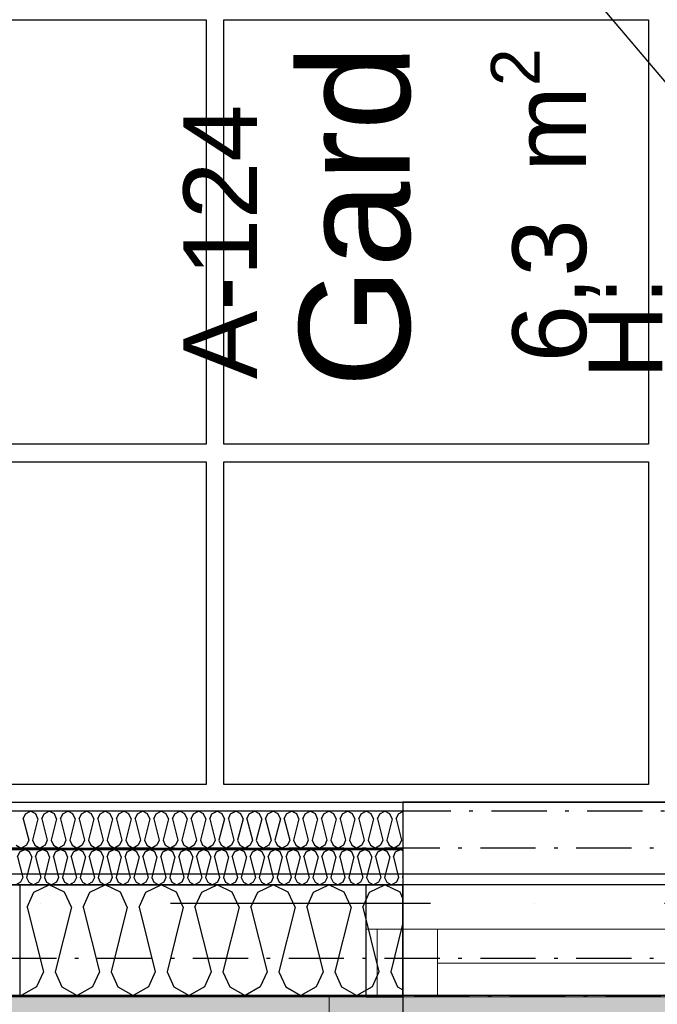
# Model space of a CAD drawing. Header units: millimetres. Extents: x -173281 to 144469, y -85977 to 83288.
# Tile 50 of 88: x -70228 to -69363, y -43974 to -42637. Entities that reach past the tile are written whole.
import ezdxf
from ezdxf.enums import TextEntityAlignment as Align

# ---------------------------------------------------------------- set-up
doc = ezdxf.new("R2010")
doc.units = ezdxf.units.MM
doc.header["$LTSCALE"] = 0.5
doc.header["$MEASUREMENT"] = 0
for name, pattern in [('Akselinje', [1500, 1000, -200, 100, -200]), ('Over snittplan', [260, 150, -50, 10, -50]), ('PLINE', [0]), ('Prikk & stiplet', [1340.555525, 705.555534, -352.777767, 0, -282.222223])]:
    doc.linetypes.add(name, pattern=pattern)
for name, color, linetype in [('223- Bjelker', 7, 'Continuous'), ('231- Bærende yttervegger', 7, 'Continuous'), ('231- Bærende yttervegger(Nye konstruksjoner)', 7, 'Continuous'), ('232- Ikke-bærende yttervegger (Skravur)(Nye konstruksjoner)', 7, 'Continuous'), ('232- Ikke-bærende yttervegger(Nye konstruksjoner)', 7, 'Continuous'), ('235- Utvendig kledning og overflate (Skravur)(Nye konstruksjoner)', 7, 'Continuous'), ('244- Vinduer_ dører_ foldevegger(Nye konstruksjoner)', 7, 'Continuous'), ('252- Gulv på grunn_ bunnplate', 7, 'Continuous'), ('255- Gulvoverflate(Nye konstruksjoner)', 7, 'Continuous'), ('255- Gulvoverflate(Polylinje)(Nye konstruksjoner)', 7, 'Continuous'), ('256- Faste himlinger og overflatebehandling(Nye konstruksjoner)', 7, 'Continuous'), ('257- Systemhimlinger(Nye konstruksjoner)', 7, 'Continuous'), ('82-- Modullinjer', 7, 'Continuous'), ('852- Teknisk_symbolsk informasjon_ bygning(Nye konstruksjoner)', 7, 'Continuous'), ('862- M___Nettoareal(Nye konstruksjoner)', 7, 'Continuous'), ('862- M___Nettoareal(Tekst)(Nye konstruksjoner)', 7, 'Continuous')]:
    doc.layers.add(name, color=color, linetype=linetype)
for name, color, linetype, lineweight in [('234- Vinduer_ dører_ porter(Nye konstruksjoner)', 7, 'Continuous', 0), ('235- Utvendig kledning og overflate(Nye konstruksjoner)', 7, 'Continuous', 0), ('236- Innvendig kledning og overflate(Nye konstruksjoner)', 7, 'Continuous', 0)]:
    doc.layers.add(name, color=color, linetype=linetype, lineweight=lineweight)
doc.styles.add('GENERATED_STYLE_1', font='arial.ttf')
doc.styles.add('GENERATED_STYLE_2', font='arial.ttf')

# ---------------------------------------------------------------- blocks, each defined once
blk = doc.blocks.new('Gard_A-124_26', base_point=(-69652.5, -42710))
at = {"layer": '862- M___Nettoareal(Tekst)(Nye konstruksjoner)', "insert": (-69588.9, -43102.5), "char_height": 100, "attachment_point": 1, "rotation": 90, "style": 'GENERATED_STYLE_1'}
blk.add_mtext('\\A1;{\\pql;\\pt0,12050;\\fArial|b0|i0|c0|p0;\\W1.000000;6,3\\fArial|b0|i0|c0|p0;\\W1.000000;\\A1{\\H.66x;\\S^  ;}\\fArial|b0|i0|c0|p0;\\W1.000000; m\\fArial|b0|i0|c0|p0;\\W1.000000;\\A1{\\H.66x;\\S2^  ;}}', dxfattribs=at)
at = {"layer": '862- M___Nettoareal(Tekst)(Nye konstruksjoner)', "style": 'GENERATED_STYLE_1'}
for tag, height, p in [('DUMMY_862', 150, (-69848.9, -42645.1)), ('ROOM_NAME', 150, (-69848.9, -43136.8)), ('DUMMY_861', 100, (-70006.1, -42736.5)), ('ceilingHeightCode', 100, (-69456.1, -43125.3)), ('ROOM_NUMBER', 100, (-70006.1, -43125.3)), ('DUMMY_863', 100, (-69613.2, -43102.5))]:
    blk.add_attdef(tag, text='', height=height, rotation=90, dxfattribs=at).set_placement(p, align=Align.TOP_LEFT)
blk = doc.blocks.new('Vindustempel[35]', base_point=(-71013.2, -44501.9))
at = {"layer": '852- Teknisk_symbolsk informasjon_ bygning(Nye konstruksjoner)', "char_height": 75, "attachment_point": 1, "rotation": 90, "style": 'GENERATED_STYLE_1'}
for s, insert in [('\\A1;{\\pql;\\pt0,50;\\fArial|b0|i0|c0|p0;\\W1.000000;x1\xa0390\\fArial|b0|i0|c0|p0;\\W1.000000;\\A1{\\H.66x;\\S^  ;}\\fArial|b0|i0|c0|p0;\\W1.000000;\\fArial|b0|i0|c0|p0;\\W1.000000;\\A1{\\H.66x;\\S^  ;}}', (-70585.3, -44430.5)), ('\\A1;{\\pql;\\pt0,50;\\fArial|b0|i0|c0|p0;\\W1.000000;590\\fArial|b0|i0|c0|p0;\\W1.000000;\\A1{\\H.66x;\\S^  ;}\\fArial|b0|i0|c0|p0;\\W1.000000;\\fArial|b0|i0|c0|p0;\\W1.000000;\\A1{\\H.66x;\\S^  ;}}', (-70585.3, -44602.1)), ('\\A1;{\\pql;\\pt0,50;\\fArial|b0|i0|c0|p0;\\W1.000000;900\\fArial|b0|i0|c0|p0;\\W1.000000;\\A1{\\H.66x;\\S^  ;}\\fArial|b0|i0|c0|p0;\\W1.000000;\\fArial|b0|i0|c0|p0;\\W1.000000;\\A1{\\H.66x;\\S^  ;}}', (-70467.4, -44602.1))]:
    blk.add_mtext(s, dxfattribs=dict(at, insert=insert))
at = {"layer": '852- Teknisk_symbolsk informasjon_ bygning(Nye konstruksjoner)', "style": 'GENERATED_STYLE_1'}
for tag, p in [('DUMMY_233', (-70602.4, -44121.7)), ('DUMMY_234', (-70484.6, -44430.5)), ('DUMMY_236', (-70366.7, -44602.1)), ('DUMMY_238', (-70248.9, -44619.3)), ('DUMMY_240', (-70131, -44619.3)), ('DUMMY_235', (-70366.7, -44882.2)), ('DUMMY_237', (-70248.9, -44882.2)), ('DUMMY_239', (-70131, -44882.2)), ('strUnitPrefix', (-70602.4, -44899.3)), ('strSillPrefix', (-70484.6, -44899.3))]:
    blk.add_attdef(tag, text='', height=75, rotation=90, dxfattribs=at).set_placement(p, align=Align.TOP_LEFT)
at = {"layer": '852- Teknisk_symbolsk informasjon_ bygning(Nye konstruksjoner)', "style": 'GENERATED_STYLE_2'}
blk.add_attdef('AC_WIDO_ID', text='', height=100, rotation=90, dxfattribs=at).set_placement((-70602.4, -44469.3), align=Align.BOTTOM_CENTER)
blk = doc.blocks.new('Vindu[39]')
at = {"layer": '852- Teknisk_symbolsk informasjon_ bygning(Nye konstruksjoner)'}
ref = blk.add_blockref('Vindustempel[35]', (-71013.2, -44501.9), dxfattribs=at)
ref.add_attrib('AC_WIDO_ID', 'VA-02', dxfattribs={"color": 7, "height": 100, "rotation": 90, "style": 'GENERATED_STYLE_2'}).set_placement((-70602.4, -44469.3), align=Align.BOTTOM_CENTER)
ref.add_attrib('strUnitPrefix', 'BxH:', dxfattribs={"color": 7, "height": 75, "rotation": 90, "style": 'GENERATED_STYLE_1'}).set_placement((-70602.4, -44899.3), align=Align.TOP_LEFT)
ref.add_attrib('strSillPrefix', 'Bh.:', dxfattribs={"color": 7, "height": 75, "rotation": 90, "style": 'GENERATED_STYLE_1'}).set_placement((-70484.6, -44899.3), align=Align.TOP_LEFT)
ref.add_attrib('DUMMY_238', '-', dxfattribs={"color": 7, "height": 75, "rotation": 90, "style": 'GENERATED_STYLE_1'}).set_placement((-70248.9, -44619.3), align=Align.TOP_LEFT)
ref.add_attrib('DUMMY_240', '-', dxfattribs={"color": 7, "height": 75, "rotation": 90, "style": 'GENERATED_STYLE_1'}).set_placement((-70131, -44619.3), align=Align.TOP_LEFT)
blk = doc.blocks.new('Vindu[41]')
at = {"layer": '234- Vinduer_ dører_ porter(Nye konstruksjoner)', "linetype": 'PLINE'}
for p, q in [((-69758.2, -43811.9), (-69138.2, -43811.9)), ((-69743.2, -43871.9), (-69758.2, -43871.9)), ((-69661.2, -43871.9), (-69743.2, -43871.9)), ((-69743.2, -43871.9), (-69743.2, -43963.9)), ((-69661.2, -43963.9), (-69661.2, -43871.9)), ((-69235.2, -43871.9), (-69661.2, -43871.9)), ((-69661.2, -43917.9), (-69235.2, -43917.9)), ((-69808.2, -43961.9), (-69808.2, -43991.9)), ((-69758.2, -43961.9), (-69138.2, -43961.9)), ((-69758.2, -43963.9), (-69743.2, -43963.9)), ((-69743.2, -43963.9), (-69661.2, -43963.9)), ((-69661.2, -43963.9), (-69235.2, -43963.9))]:
    blk.add_line(p, q, dxfattribs=at)
at = {"layer": '244- Vinduer_ dører_ foldevegger(Nye konstruksjoner)', "linetype": 'PLINE'}
for p, q in [((-69758.2, -43871.9), (-69758.2, -43811.9)), ((-69758.2, -43961.9), (-69758.2, -43871.9)), ((-69758.2, -43961.9), (-69758.2, -43871.9)), ((-69758.2, -43961.9), (-69808.2, -43961.9))]:
    blk.add_line(p, q, dxfattribs=at)
blk = doc.blocks.new('*X726')
at = {"layer": '232- Ikke-bærende yttervegger (Skravur)(Nye konstruksjoner)', "linetype": 'PLINE'}
for p, q in [((-70231, -43773.6), (-70228.1, -43767.1)), ((-70231, -43773.6), (-70224, -43801.7)), ((-70228.1, -43767.1), (-70221.4, -43763.9)), ((-70214.8, -43767.1), (-70221.4, -43763.9)), ((-70211.8, -43773.6), (-70218.9, -43801.7)), ((-70211.8, -43773.6), (-70214.8, -43767.1)), ((-70206.7, -43773.6), (-70203.8, -43767.1)), ((-70206.7, -43773.6), (-70199.7, -43801.7)), ((-70203.8, -43767.1), (-70197.2, -43763.9)), ((-70190.5, -43767.1), (-70197.2, -43763.9)), ((-70187.6, -43773.6), (-70194.6, -43801.7)), ((-70187.6, -43773.6), (-70190.5, -43767.1)), ((-70182.5, -43773.6), (-70179.5, -43767.1)), ((-70182.5, -43773.6), (-70175.4, -43801.7)), ((-70179.5, -43767.1), (-70172.9, -43763.9)), ((-70166.2, -43767.1), (-70172.9, -43763.9)), ((-70163.3, -43773.6), (-70170.3, -43801.7)), ((-70163.3, -43773.6), (-70166.2, -43767.1)), ((-70158.2, -43773.6), (-70155.2, -43767.1)), ((-70158.2, -43773.6), (-70151.1, -43801.7)), ((-70155.2, -43767.1), (-70148.6, -43763.9)), ((-70142, -43767.1), (-70148.6, -43763.9)), ((-70139, -43773.6), (-70146, -43801.7)), ((-70139, -43773.6), (-70142, -43767.1)), ((-70133.9, -43773.6), (-70130.9, -43767.1)), ((-70133.9, -43773.6), (-70126.9, -43801.7)), ((-70130.9, -43767.1), (-70124.3, -43763.9)), ((-70117.7, -43767.1), (-70124.3, -43763.9)), ((-70114.7, -43773.6), (-70121.8, -43801.7)), ((-70114.7, -43773.6), (-70117.7, -43767.1)), ((-70109.6, -43773.6), (-70106.7, -43767.1)), ((-70109.6, -43773.6), (-70102.6, -43801.7)), ((-70106.7, -43767.1), (-70100, -43763.9)), ((-70093.4, -43767.1), (-70100, -43763.9)), ((-70090.4, -43773.6), (-70097.5, -43801.7)), ((-70090.4, -43773.6), (-70093.4, -43767.1)), ((-70085.3, -43773.6), (-70082.4, -43767.1)), ((-70085.3, -43773.6), (-70078.3, -43801.7)), ((-70082.4, -43767.1), (-70075.8, -43763.9)), ((-70069.1, -43767.1), (-70075.8, -43763.9)), ((-70066.2, -43773.6), (-70073.2, -43801.7)), ((-70066.2, -43773.6), (-70069.1, -43767.1)), ((-70061.1, -43773.6), (-70058.1, -43767.1)), ((-70061.1, -43773.6), (-70054, -43801.7)), ((-70058.1, -43767.1), (-70051.5, -43763.9)), ((-70044.8, -43767.1), (-70051.5, -43763.9)), ((-70041.9, -43773.6), (-70048.9, -43801.7)), ((-70041.9, -43773.6), (-70044.8, -43767.1)), ((-70036.8, -43773.6), (-70033.8, -43767.1)), ((-70036.8, -43773.6), (-70029.7, -43801.7)), ((-70033.8, -43767.1), (-70027.2, -43763.9)), ((-70020.6, -43767.1), (-70027.2, -43763.9)), ((-70017.6, -43773.6), (-70024.6, -43801.7)), ((-70017.6, -43773.6), (-70020.6, -43767.1)), ((-70012.5, -43773.6), (-70009.5, -43767.1)), ((-70012.5, -43773.6), (-70005.5, -43801.7)), ((-70009.5, -43767.1), (-70002.9, -43763.9)), ((-69996.3, -43767.1), (-70002.9, -43763.9)), ((-69993.3, -43773.6), (-70000.4, -43801.7)), ((-69993.3, -43773.6), (-69996.3, -43767.1)), ((-69988.2, -43773.6), (-69985.3, -43767.1)), ((-69988.2, -43773.6), (-69981.2, -43801.7)), ((-69985.3, -43767.1), (-69978.6, -43763.9)), ((-69972, -43767.1), (-69978.6, -43763.9)), ((-69969, -43773.6), (-69976.1, -43801.7)), ((-69969, -43773.6), (-69972, -43767.1)), ((-69963.9, -43773.6), (-69961, -43767.1)), ((-69963.9, -43773.6), (-69956.9, -43801.7)), ((-69961, -43767.1), (-69954.3, -43763.9)), ((-69947.7, -43767.1), (-69954.3, -43763.9)), ((-69944.8, -43773.6), (-69951.8, -43801.7)), ((-69944.8, -43773.6), (-69947.7, -43767.1)), ((-69939.7, -43773.6), (-69936.7, -43767.1)), ((-69939.7, -43773.6), (-69932.6, -43801.7)), ((-69936.7, -43767.1), (-69930.1, -43763.9)), ((-69923.4, -43767.1), (-69930.1, -43763.9)), ((-69920.5, -43773.6), (-69927.5, -43801.7)), ((-69920.5, -43773.6), (-69923.4, -43767.1)), ((-69915.4, -43773.6), (-69912.4, -43767.1)), ((-69915.4, -43773.6), (-69908.3, -43801.7)), ((-69912.4, -43767.1), (-69905.8, -43763.9)), ((-69899.2, -43767.1), (-69905.8, -43763.9)), ((-69896.2, -43773.6), (-69903.2, -43801.7)), ((-69896.2, -43773.6), (-69899.2, -43767.1)), ((-69891.1, -43773.6), (-69888.1, -43767.1)), ((-69891.1, -43773.6), (-69884.1, -43801.7)), ((-69888.1, -43767.1), (-69881.5, -43763.9)), ((-69874.9, -43767.1), (-69881.5, -43763.9)), ((-69871.9, -43773.6), (-69879, -43801.7)), ((-69871.9, -43773.6), (-69874.9, -43767.1)), ((-69866.8, -43773.6), (-69863.9, -43767.1)), ((-69866.8, -43773.6), (-69859.8, -43801.7)), ((-69863.9, -43767.1), (-69857.2, -43763.9)), ((-69850.6, -43767.1), (-69857.2, -43763.9)), ((-69847.6, -43773.6), (-69854.7, -43801.7)), ((-69847.6, -43773.6), (-69850.6, -43767.1)), ((-69842.5, -43773.6), (-69839.6, -43767.1)), ((-69842.5, -43773.6), (-69835.5, -43801.7)), ((-69839.6, -43767.1), (-69832.9, -43763.9)), ((-69826.3, -43767.1), (-69832.9, -43763.9)), ((-69823.3, -43773.6), (-69830.4, -43801.7)), ((-69823.3, -43773.6), (-69826.3, -43767.1)), ((-69818.2, -43773.6), (-69815.3, -43767.1)), ((-69818.2, -43773.6), (-69811.2, -43801.7)), ((-69815.3, -43767.1), (-69808.7, -43763.9)), ((-69802, -43767.1), (-69808.7, -43763.9)), ((-69799.1, -43773.6), (-69806.1, -43801.7)), ((-69799.1, -43773.6), (-69802, -43767.1)), ((-69794, -43773.6), (-69791, -43767.1)), ((-69794, -43773.6), (-69786.9, -43801.7)), ((-69791, -43767.1), (-69784.4, -43763.9)), ((-69777.7, -43767.1), (-69784.4, -43763.9)), ((-69774.8, -43773.6), (-69781.8, -43801.7)), ((-69774.8, -43773.6), (-69777.7, -43767.1)), ((-69769.7, -43773.6), (-69766.7, -43767.1)), ((-69769.7, -43773.6), (-69762.6, -43801.7)), ((-69766.7, -43767.1), (-69760.1, -43763.9)), ((-69753.5, -43767.1), (-69760.1, -43763.9)), ((-69750.5, -43773.6), (-69757.5, -43801.7)), ((-69750.5, -43773.6), (-69753.5, -43767.1)), ((-69745.4, -43773.6), (-69742.4, -43767.1)), ((-69745.4, -43773.6), (-69738.4, -43801.7)), ((-69742.4, -43767.1), (-69735.8, -43763.9)), ((-69729.2, -43767.1), (-69735.8, -43763.9)), ((-69726.2, -43773.6), (-69733.3, -43801.7)), ((-69726.2, -43773.6), (-69729.2, -43767.1)), ((-69721.1, -43773.6), (-69718.2, -43767.1)), ((-69721.1, -43773.6), (-69714.1, -43801.7)), ((-69718.2, -43767.1), (-69711.5, -43763.9)), ((-69708.2, -43765.5), (-69711.5, -43763.9)), ((-69708.2, -43798.4), (-69709, -43801.7)), ((-70226.9, -43808.2), (-70233.6, -43811.9)), ((-70224, -43801.7), (-70226.9, -43808.2)), ((-70218.9, -43801.7), (-70215.9, -43808.2)), ((-70215.9, -43808.2), (-70209.3, -43811.9)), ((-70202.7, -43808.2), (-70209.3, -43811.9)), ((-70199.7, -43801.7), (-70202.7, -43808.2)), ((-70194.6, -43801.7), (-70191.6, -43808.2)), ((-70191.6, -43808.2), (-70185, -43811.9)), ((-70178.4, -43808.2), (-70185, -43811.9)), ((-70175.4, -43801.7), (-70178.4, -43808.2)), ((-70170.3, -43801.7), (-70167.4, -43808.2)), ((-70167.4, -43808.2), (-70160.7, -43811.9)), ((-70154.1, -43808.2), (-70160.7, -43811.9)), ((-70151.1, -43801.7), (-70154.1, -43808.2)), ((-70146, -43801.7), (-70143.1, -43808.2)), ((-70143.1, -43808.2), (-70136.5, -43811.9)), ((-70129.8, -43808.2), (-70136.5, -43811.9)), ((-70126.9, -43801.7), (-70129.8, -43808.2)), ((-70121.8, -43801.7), (-70118.8, -43808.2)), ((-70118.8, -43808.2), (-70112.2, -43811.9)), ((-70105.5, -43808.2), (-70112.2, -43811.9)), ((-70102.6, -43801.7), (-70105.5, -43808.2)), ((-70097.5, -43801.7), (-70094.5, -43808.2)), ((-70094.5, -43808.2), (-70087.9, -43811.9)), ((-70081.3, -43808.2), (-70087.9, -43811.9)), ((-70078.3, -43801.7), (-70081.3, -43808.2)), ((-70073.2, -43801.7), (-70070.2, -43808.2)), ((-70070.2, -43808.2), (-70063.6, -43811.9)), ((-70057, -43808.2), (-70063.6, -43811.9)), ((-70054, -43801.7), (-70057, -43808.2)), ((-70048.9, -43801.7), (-70046, -43808.2)), ((-70046, -43808.2), (-70039.3, -43811.9)), ((-70032.7, -43808.2), (-70039.3, -43811.9)), ((-70029.7, -43801.7), (-70032.7, -43808.2)), ((-70024.6, -43801.7), (-70021.7, -43808.2)), ((-70021.7, -43808.2), (-70015, -43811.9)), ((-70008.4, -43808.2), (-70015, -43811.9)), ((-70005.5, -43801.7), (-70008.4, -43808.2)), ((-70000.4, -43801.7), (-69997.4, -43808.2)), ((-69997.4, -43808.2), (-69990.8, -43811.9)), ((-69984.1, -43808.2), (-69990.8, -43811.9)), ((-69981.2, -43801.7), (-69984.1, -43808.2)), ((-69976.1, -43801.7), (-69973.1, -43808.2)), ((-69973.1, -43808.2), (-69966.5, -43811.9)), ((-69959.9, -43808.2), (-69966.5, -43811.9)), ((-69956.9, -43801.7), (-69959.9, -43808.2)), ((-69951.8, -43801.7), (-69948.8, -43808.2)), ((-69948.8, -43808.2), (-69942.2, -43811.9)), ((-69935.6, -43808.2), (-69942.2, -43811.9)), ((-69932.6, -43801.7), (-69935.6, -43808.2)), ((-69927.5, -43801.7), (-69924.6, -43808.2)), ((-69924.6, -43808.2), (-69917.9, -43811.9)), ((-69911.3, -43808.2), (-69917.9, -43811.9)), ((-69908.3, -43801.7), (-69911.3, -43808.2)), ((-69903.2, -43801.7), (-69900.3, -43808.2)), ((-69900.3, -43808.2), (-69893.6, -43811.9)), ((-69887, -43808.2), (-69893.6, -43811.9)), ((-69884.1, -43801.7), (-69887, -43808.2)), ((-69879, -43801.7), (-69876, -43808.2)), ((-69876, -43808.2), (-69869.4, -43811.9)), ((-69862.7, -43808.2), (-69869.4, -43811.9)), ((-69859.8, -43801.7), (-69862.7, -43808.2)), ((-69854.7, -43801.7), (-69851.7, -43808.2)), ((-69851.7, -43808.2), (-69845.1, -43811.9)), ((-69838.4, -43808.2), (-69845.1, -43811.9)), ((-69835.5, -43801.7), (-69838.4, -43808.2)), ((-69830.4, -43801.7), (-69827.4, -43808.2)), ((-69827.4, -43808.2), (-69820.8, -43811.9)), ((-69814.2, -43808.2), (-69820.8, -43811.9)), ((-69811.2, -43801.7), (-69814.2, -43808.2)), ((-69806.1, -43801.7), (-69803.1, -43808.2)), ((-69803.1, -43808.2), (-69796.5, -43811.9)), ((-69789.9, -43808.2), (-69796.5, -43811.9)), ((-69786.9, -43801.7), (-69789.9, -43808.2)), ((-69781.8, -43801.7), (-69778.9, -43808.2)), ((-69778.9, -43808.2), (-69772.2, -43811.9)), ((-69765.6, -43808.2), (-69772.2, -43811.9)), ((-69762.6, -43801.7), (-69765.6, -43808.2)), ((-69757.5, -43801.7), (-69754.6, -43808.2)), ((-69754.6, -43808.2), (-69748, -43811.9)), ((-69741.3, -43808.2), (-69748, -43811.9)), ((-69738.4, -43801.7), (-69741.3, -43808.2)), ((-69733.3, -43801.7), (-69730.3, -43808.2)), ((-69730.3, -43808.2), (-69723.7, -43811.9)), ((-69717, -43808.2), (-69723.7, -43811.9)), ((-69714.1, -43801.7), (-69717, -43808.2)), ((-69709, -43801.7), (-69708.2, -43803.5))]:
    blk.add_line(p, q, dxfattribs=at)
blk = doc.blocks.new('*X732')
at = {"layer": '232- Ikke-bærende yttervegger (Skravur)(Nye konstruksjoner)', "linetype": 'PLINE'}
for p, q in [((-70223.3, -43722), (-70220.3, -43715.2)), ((-70220.3, -43715.2), (-70213.3, -43711.9)), ((-70206.4, -43715.2), (-70213.3, -43711.9)), ((-70203.4, -43722), (-70206.4, -43715.2)), ((-70198, -43722), (-70195, -43715.2)), ((-70195, -43715.2), (-70188.1, -43711.9)), ((-70181.1, -43715.2), (-70188.1, -43711.9)), ((-70178.1, -43722), (-70181.1, -43715.2)), ((-70172.7, -43722), (-70169.7, -43715.2)), ((-70169.7, -43715.2), (-70162.8, -43711.9)), ((-70155.9, -43715.2), (-70162.8, -43711.9)), ((-70152.8, -43722), (-70155.9, -43715.2)), ((-70147.5, -43722), (-70144.4, -43715.2)), ((-70144.4, -43715.2), (-70137.5, -43711.9)), ((-70130.6, -43715.2), (-70137.5, -43711.9)), ((-70127.5, -43722), (-70130.6, -43715.2)), ((-70122.2, -43722), (-70119.1, -43715.2)), ((-70119.1, -43715.2), (-70112.2, -43711.9)), ((-70105.3, -43715.2), (-70112.2, -43711.9)), ((-70102.2, -43722), (-70105.3, -43715.2)), ((-70096.9, -43722), (-70093.8, -43715.2)), ((-70093.8, -43715.2), (-70086.9, -43711.9)), ((-70080, -43715.2), (-70086.9, -43711.9)), ((-70076.9, -43722), (-70080, -43715.2)), ((-70071.6, -43722), (-70068.5, -43715.2)), ((-70068.5, -43715.2), (-70061.6, -43711.9)), ((-70054.7, -43715.2), (-70061.6, -43711.9)), ((-70051.6, -43722), (-70054.7, -43715.2)), ((-70046.3, -43722), (-70043.2, -43715.2)), ((-70043.2, -43715.2), (-70036.3, -43711.9)), ((-70029.4, -43715.2), (-70036.3, -43711.9)), ((-70026.3, -43722), (-70029.4, -43715.2)), ((-70021, -43722), (-70017.9, -43715.2)), ((-70017.9, -43715.2), (-70011, -43711.9)), ((-70004.1, -43715.2), (-70011, -43711.9)), ((-70001, -43722), (-70004.1, -43715.2)), ((-69995.7, -43722), (-69992.6, -43715.2)), ((-69992.6, -43715.2), (-69985.7, -43711.9)), ((-69978.8, -43715.2), (-69985.7, -43711.9)), ((-69975.7, -43722), (-69978.8, -43715.2)), ((-69970.4, -43722), (-69967.3, -43715.2)), ((-69967.3, -43715.2), (-69960.4, -43711.9)), ((-69953.5, -43715.2), (-69960.4, -43711.9)), ((-69950.4, -43722), (-69953.5, -43715.2)), ((-69945.1, -43722), (-69942, -43715.2)), ((-69942, -43715.2), (-69935.1, -43711.9)), ((-69928.2, -43715.2), (-69935.1, -43711.9)), ((-69925.1, -43722), (-69928.2, -43715.2)), ((-69919.8, -43722), (-69916.7, -43715.2)), ((-69916.7, -43715.2), (-69909.8, -43711.9)), ((-69902.9, -43715.2), (-69909.8, -43711.9)), ((-69899.8, -43722), (-69902.9, -43715.2)), ((-69894.5, -43722), (-69891.4, -43715.2)), ((-69891.4, -43715.2), (-69884.5, -43711.9)), ((-69877.6, -43715.2), (-69884.5, -43711.9)), ((-69874.5, -43722), (-69877.6, -43715.2)), ((-69869.2, -43722), (-69866.2, -43715.2)), ((-69866.2, -43715.2), (-69859.2, -43711.9)), ((-69852.3, -43715.2), (-69859.2, -43711.9)), ((-69849.3, -43722), (-69852.3, -43715.2)), ((-69843.9, -43722), (-69840.9, -43715.2)), ((-69840.9, -43715.2), (-69834, -43711.9)), ((-69827, -43715.2), (-69834, -43711.9)), ((-69824, -43722), (-69827, -43715.2)), ((-69818.6, -43722), (-69815.6, -43715.2)), ((-69815.6, -43715.2), (-69808.7, -43711.9)), ((-69801.8, -43715.2), (-69808.7, -43711.9)), ((-69798.7, -43722), (-69801.8, -43715.2)), ((-69793.4, -43722), (-69790.3, -43715.2)), ((-69790.3, -43715.2), (-69783.4, -43711.9)), ((-69776.5, -43715.2), (-69783.4, -43711.9)), ((-69773.4, -43722), (-69776.5, -43715.2)), ((-69768.1, -43722), (-69765, -43715.2)), ((-69765, -43715.2), (-69758.1, -43711.9)), ((-69751.2, -43715.2), (-69758.1, -43711.9)), ((-69748.1, -43722), (-69751.2, -43715.2)), ((-69742.8, -43722), (-69739.7, -43715.2)), ((-69739.7, -43715.2), (-69732.8, -43711.9)), ((-69725.9, -43715.2), (-69732.8, -43711.9)), ((-69722.8, -43722), (-69725.9, -43715.2)), ((-69717.5, -43722), (-69714.4, -43715.2)), ((-69714.4, -43715.2), (-69708.2, -43712.2)), ((-70223.3, -43722), (-70216, -43751.3)), ((-70203.4, -43722), (-70210.7, -43751.3)), ((-70198, -43722), (-70190.7, -43751.3)), ((-70178.1, -43722), (-70185.4, -43751.3)), ((-70172.7, -43722), (-70165.4, -43751.3)), ((-70152.8, -43722), (-70160.1, -43751.3)), ((-70147.5, -43722), (-70140.1, -43751.3)), ((-70127.5, -43722), (-70134.8, -43751.3)), ((-70122.2, -43722), (-70114.8, -43751.3)), ((-70102.2, -43722), (-70109.5, -43751.3)), ((-70096.9, -43722), (-70089.5, -43751.3)), ((-70076.9, -43722), (-70084.2, -43751.3)), ((-70071.6, -43722), (-70064.2, -43751.3)), ((-70051.6, -43722), (-70058.9, -43751.3)), ((-70046.3, -43722), (-70039, -43751.3)), ((-70026.3, -43722), (-70033.6, -43751.3)), ((-70021, -43722), (-70013.7, -43751.3)), ((-70001, -43722), (-70008.3, -43751.3)), ((-69995.7, -43722), (-69988.4, -43751.3)), ((-69975.7, -43722), (-69983.1, -43751.3)), ((-69970.4, -43722), (-69963.1, -43751.3)), ((-69950.4, -43722), (-69957.8, -43751.3)), ((-69945.1, -43722), (-69937.8, -43751.3)), ((-69925.1, -43722), (-69932.5, -43751.3)), ((-69919.8, -43722), (-69912.5, -43751.3)), ((-69899.8, -43722), (-69907.2, -43751.3)), ((-69894.5, -43722), (-69887.2, -43751.3)), ((-69874.5, -43722), (-69881.9, -43751.3)), ((-69869.2, -43722), (-69861.9, -43751.3)), ((-69849.3, -43722), (-69856.6, -43751.3)), ((-69843.9, -43722), (-69836.6, -43751.3)), ((-69824, -43722), (-69831.3, -43751.3)), ((-69818.6, -43722), (-69811.3, -43751.3)), ((-69798.7, -43722), (-69806, -43751.3)), ((-69793.4, -43722), (-69786, -43751.3)), ((-69773.4, -43722), (-69780.7, -43751.3)), ((-69768.1, -43722), (-69760.7, -43751.3)), ((-69748.1, -43722), (-69755.4, -43751.3)), ((-69742.8, -43722), (-69735.4, -43751.3)), ((-69722.8, -43722), (-69730.1, -43751.3)), ((-69717.5, -43722), (-69710.1, -43751.3)), ((-70232.9, -43758.1), (-70226, -43761.9)), ((-70219.1, -43758.1), (-70226, -43761.9)), ((-70216, -43751.3), (-70219.1, -43758.1)), ((-70210.7, -43751.3), (-70207.6, -43758.1)), ((-70207.6, -43758.1), (-70200.7, -43761.9)), ((-70193.8, -43758.1), (-70200.7, -43761.9)), ((-70190.7, -43751.3), (-70193.8, -43758.1)), ((-70185.4, -43751.3), (-70182.3, -43758.1)), ((-70182.3, -43758.1), (-70175.4, -43761.9)), ((-70168.5, -43758.1), (-70175.4, -43761.9)), ((-70165.4, -43751.3), (-70168.5, -43758.1)), ((-70160.1, -43751.3), (-70157, -43758.1)), ((-70157, -43758.1), (-70150.1, -43761.9)), ((-70143.2, -43758.1), (-70150.1, -43761.9)), ((-70140.1, -43751.3), (-70143.2, -43758.1)), ((-70134.8, -43751.3), (-70131.7, -43758.1)), ((-70131.7, -43758.1), (-70124.8, -43761.9)), ((-70117.9, -43758.1), (-70124.8, -43761.9)), ((-70114.8, -43751.3), (-70117.9, -43758.1)), ((-70109.5, -43751.3), (-70106.4, -43758.1)), ((-70106.4, -43758.1), (-70099.5, -43761.9)), ((-70092.6, -43758.1), (-70099.5, -43761.9)), ((-70089.5, -43751.3), (-70092.6, -43758.1)), ((-70084.2, -43751.3), (-70081.1, -43758.1)), ((-70081.1, -43758.1), (-70074.2, -43761.9)), ((-70067.3, -43758.1), (-70074.2, -43761.9)), ((-70064.2, -43751.3), (-70067.3, -43758.1)), ((-70058.9, -43751.3), (-70055.8, -43758.1)), ((-70055.8, -43758.1), (-70048.9, -43761.9)), ((-70042, -43758.1), (-70048.9, -43761.9)), ((-70039, -43751.3), (-70042, -43758.1)), ((-70033.6, -43751.3), (-70030.6, -43758.1)), ((-70030.6, -43758.1), (-70023.6, -43761.9)), ((-70016.7, -43758.1), (-70023.6, -43761.9)), ((-70013.7, -43751.3), (-70016.7, -43758.1)), ((-70008.3, -43751.3), (-70005.3, -43758.1)), ((-70005.3, -43758.1), (-69998.4, -43761.9)), ((-69991.4, -43758.1), (-69998.4, -43761.9)), ((-69988.4, -43751.3), (-69991.4, -43758.1)), ((-69983.1, -43751.3), (-69980, -43758.1)), ((-69980, -43758.1), (-69973.1, -43761.9)), ((-69966.2, -43758.1), (-69973.1, -43761.9)), ((-69963.1, -43751.3), (-69966.2, -43758.1)), ((-69957.8, -43751.3), (-69954.7, -43758.1)), ((-69954.7, -43758.1), (-69947.8, -43761.9)), ((-69940.9, -43758.1), (-69947.8, -43761.9)), ((-69937.8, -43751.3), (-69940.9, -43758.1)), ((-69932.5, -43751.3), (-69929.4, -43758.1)), ((-69929.4, -43758.1), (-69922.5, -43761.9)), ((-69915.6, -43758.1), (-69922.5, -43761.9)), ((-69912.5, -43751.3), (-69915.6, -43758.1)), ((-69907.2, -43751.3), (-69904.1, -43758.1)), ((-69904.1, -43758.1), (-69897.2, -43761.9)), ((-69890.3, -43758.1), (-69897.2, -43761.9)), ((-69887.2, -43751.3), (-69890.3, -43758.1)), ((-69881.9, -43751.3), (-69878.8, -43758.1)), ((-69878.8, -43758.1), (-69871.9, -43761.9)), ((-69865, -43758.1), (-69871.9, -43761.9)), ((-69861.9, -43751.3), (-69865, -43758.1)), ((-69856.6, -43751.3), (-69853.5, -43758.1)), ((-69853.5, -43758.1), (-69846.6, -43761.9)), ((-69839.7, -43758.1), (-69846.6, -43761.9)), ((-69836.6, -43751.3), (-69839.7, -43758.1)), ((-69831.3, -43751.3), (-69828.2, -43758.1)), ((-69828.2, -43758.1), (-69821.3, -43761.9)), ((-69814.4, -43758.1), (-69821.3, -43761.9)), ((-69811.3, -43751.3), (-69814.4, -43758.1)), ((-69806, -43751.3), (-69802.9, -43758.1)), ((-69802.9, -43758.1), (-69796, -43761.9)), ((-69789.1, -43758.1), (-69796, -43761.9)), ((-69786, -43751.3), (-69789.1, -43758.1)), ((-69780.7, -43751.3), (-69777.6, -43758.1)), ((-69777.6, -43758.1), (-69770.7, -43761.9)), ((-69763.8, -43758.1), (-69770.7, -43761.9)), ((-69760.7, -43751.3), (-69763.8, -43758.1)), ((-69755.4, -43751.3), (-69752.3, -43758.1)), ((-69752.3, -43758.1), (-69745.4, -43761.9)), ((-69738.5, -43758.1), (-69745.4, -43761.9)), ((-69735.4, -43751.3), (-69738.5, -43758.1)), ((-69730.1, -43751.3), (-69727, -43758.1)), ((-69727, -43758.1), (-69720.1, -43761.9)), ((-69713.2, -43758.1), (-69720.1, -43761.9)), ((-69710.1, -43751.3), (-69713.2, -43758.1))]:
    blk.add_line(p, q, dxfattribs=at)
blk = doc.blocks.new('*X1149')
at = {"layer": '232- Ikke-bærende yttervegger (Skravur)(Nye konstruksjoner)', "linetype": 'PLINE'}
for p, q in [((-70208.8, -43821.7), (-70188.1, -43811.9)), ((-70167.3, -43821.7), (-70188.1, -43811.9)), ((-70132.9, -43821.7), (-70112.2, -43811.9)), ((-70091.5, -43821.7), (-70112.2, -43811.9)), ((-70057, -43821.7), (-70036.3, -43811.9)), ((-70015.6, -43821.7), (-70036.3, -43811.9)), ((-69981.1, -43821.7), (-69960.4, -43811.9)), ((-69939.7, -43821.7), (-69960.4, -43811.9)), ((-69905.3, -43821.7), (-69884.5, -43811.9)), ((-69863.8, -43821.7), (-69884.5, -43811.9)), ((-69829.4, -43821.7), (-69808.7, -43811.9)), ((-69787.9, -43821.7), (-69808.7, -43811.9)), ((-69753.5, -43821.7), (-69732.8, -43811.9)), ((-69712.1, -43821.7), (-69732.8, -43811.9)), ((-70218, -43842.1), (-70208.8, -43821.7)), ((-70158.1, -43842.1), (-70167.3, -43821.7)), ((-70142.1, -43842.1), (-70132.9, -43821.7)), ((-70082.2, -43842.1), (-70091.5, -43821.7)), ((-70066.3, -43842.1), (-70057, -43821.7)), ((-70006.3, -43842.1), (-70015.6, -43821.7)), ((-69990.4, -43842.1), (-69981.1, -43821.7)), ((-69930.4, -43842.1), (-69939.7, -43821.7)), ((-69914.5, -43842.1), (-69905.3, -43821.7)), ((-69854.6, -43842.1), (-69863.8, -43821.7)), ((-69838.6, -43842.1), (-69829.4, -43821.7)), ((-69778.7, -43842.1), (-69787.9, -43821.7)), ((-69762.7, -43842.1), (-69753.5, -43821.7)), ((-69708.2, -43830.3), (-69712.1, -43821.7)), ((-70218, -43842.1), (-70196, -43930)), ((-70158.1, -43842.1), (-70180.1, -43930)), ((-70142.1, -43842.1), (-70120.1, -43930)), ((-70082.2, -43842.1), (-70104.2, -43930)), ((-70066.3, -43842.1), (-70044.3, -43930)), ((-70006.3, -43842.1), (-70028.3, -43930)), ((-69990.4, -43842.1), (-69968.4, -43930)), ((-69930.4, -43842.1), (-69952.4, -43930)), ((-69914.5, -43842.1), (-69892.5, -43930)), ((-69854.6, -43842.1), (-69876.6, -43930)), ((-69838.6, -43842.1), (-69816.6, -43930)), ((-69778.7, -43842.1), (-69800.7, -43930)), ((-69762.7, -43842.1), (-69740.8, -43930)), ((-69708.2, -43863.4), (-69724.8, -43930)), ((-70196, -43930), (-70205.3, -43950.4)), ((-70180.1, -43930), (-70170.8, -43950.4)), ((-70120.1, -43930), (-70129.4, -43950.4)), ((-70104.2, -43930), (-70095, -43950.4)), ((-70044.3, -43930), (-70053.5, -43950.4)), ((-70028.3, -43930), (-70019.1, -43950.4)), ((-69968.4, -43930), (-69977.6, -43950.4)), ((-69952.4, -43930), (-69943.2, -43950.4)), ((-69892.5, -43930), (-69901.8, -43950.4)), ((-69876.6, -43930), (-69867.3, -43950.4)), ((-69816.6, -43930), (-69825.9, -43950.4)), ((-69800.7, -43930), (-69791.4, -43950.4)), ((-69740.8, -43930), (-69750, -43950.4)), ((-69724.8, -43930), (-69715.6, -43950.4)), ((-70228.2, -43960.7), (-70226, -43961.9)), ((-70205.3, -43950.4), (-70226, -43961.9)), ((-70170.8, -43950.4), (-70150.1, -43961.9)), ((-70129.4, -43950.4), (-70150.1, -43961.9)), ((-70095, -43950.4), (-70074.2, -43961.9)), ((-70053.5, -43950.4), (-70074.2, -43961.9)), ((-70019.1, -43950.4), (-69998.4, -43961.9)), ((-69977.6, -43950.4), (-69998.4, -43961.9)), ((-69943.2, -43950.4), (-69922.5, -43961.9)), ((-69901.8, -43950.4), (-69922.5, -43961.9)), ((-69867.3, -43950.4), (-69846.6, -43961.9)), ((-69825.9, -43950.4), (-69846.6, -43961.9)), ((-69791.4, -43950.4), (-69770.7, -43961.9)), ((-69750, -43950.4), (-69770.7, -43961.9)), ((-69715.6, -43950.4), (-69708.2, -43954.5))]:
    blk.add_line(p, q, dxfattribs=at)
blk = doc.blocks.new('Standard grid marker[192]', base_point=(20939.5, -43811.9))
at = {"layer": '82-- Modullinjer', "linetype": 'Akselinje'}
blk.add_line((20739.5, -43811.9), (-81321.3, -43811.9), dxfattribs=at)
at = {"layer": '82-- Modullinjer', "style": 'GENERATED_STYLE_2'}
for tag, p in [('AC_MarkerText_1_1', (-81898.8, -43851.9)), ('AC_MarkerText_1_0', (21062, -43851.9))]:
    blk.add_attdef(tag, text='', height=175, rotation=90, dxfattribs=at).set_placement(p, align=Align.TOP_CENTER)
blk = doc.blocks.new('__141', base_point=(-66873.7, -42869.4))
at = {"layer": '255- Gulvoverflate(Polylinje)(Nye konstruksjoner)', "linetype": 'PLINE', "flags": 128}
blk.add_lwpolyline([(-65223.2, -43699.4), (-65223.2, -40961.9), (-70838.2, -40961.9), (-70838.2, -43699.4)], close=True, dxfattribs=at)

msp = doc.modelspace()

# ---------------------------------------------------------------- hatches: boundary and pattern name
at = {"layer": '232- Ikke-bærende yttervegger (Skravur)(Nye konstruksjoner)', "linetype": 'Continuous'}
h = msp.add_hatch(dxfattribs=at)
h.set_pattern_fill('Gips', color=256, style=0, pattern_type=2)
h.set_pattern_definition([(0, (0, 0), (0, 86.60254), [0, -50]), (0, (25, 43.3), (0, 86.60254), [0, -50])])
h.paths.add_polyline_path([(-70838.2, -43711.9), (-69708.2, -43711.9), (-69708.2, -43699.4), (-70838.2, -43699.4)])
msp.add_hatch(color=256, dxfattribs=at).paths.add_polyline_path([(-70828.2, -43761.9), (-70828.2, -43763.9), (-69708.2, -43763.9), (-69708.2, -43761.9)])
at = {"layer": '235- Utvendig kledning og overflate (Skravur)(Nye konstruksjoner)', "linetype": 'Continuous'}
h = msp.add_hatch(dxfattribs=at)
h.set_pattern_fill('Prikker_tett', color=256, style=0, pattern_type=2)
h.set_pattern_definition([(0, (0, 0), (0, 43.30127), [0, -25]), (0, (12.5, 21.65), (0, 43.30127), [0, -25])])
h.paths.add_polyline_path([(-69708.2, -43961.9), (-70861.2, -43961.9), (-70861.2, -43963.9), (-69708.2, -43963.9)])
at = {"layer": '256- Faste himlinger og overflatebehandling(Nye konstruksjoner)', "linetype": 'Continuous'}
msp.add_hatch(color=256, dxfattribs=at).paths.add_polyline_path([(-77573.2, -45166.9), (-76163.2, -45166.9), (-76163.2, -46156.9), (-69793.2, -46156.9), (-66143.2, -46186.9), (-60353.2, -46186.9), (-60353.2, -43186.9), (-59123.2, -43186.9), (-59123.2, -36146.9), (-60353.2, -36146.9), (-60353.2, -12056.9), (-61323.2, -12056.9), (-61323.2, -14921.9), (-61193.2, -14921.9), (-61193.2, -15296.9), (-61378.2, -15296.9), (-61378.2, -25536.9), (-61193.2, -25536.9), (-61193.2, -25911.9), (-61323.2, -25911.9), (-61323.2, -37221.9), (-60173.2, -37221.9), (-60173.2, -42061.9), (-61323.2, -42061.9), (-61323.2, -43961.9), (-70863.2, -43961.9), (-70863.2, -45161.9), (-75178.2, -45161.9), (-75178.2, -43961.9), (-76398.2, -43961.9), (-76398.2, -44096.9), (-76683.2, -44096.9), (-76683.2, -39207.9), (-77573.2, -39207.9)])

# ---------------------------------------------------------------- linework, layer by layer
at = {"layer": '223- Bjelker', "linetype": 'Over snittplan'}
for p, q in [((-64978.2, -43761.9), (-76548.2, -43761.9)), ((-64978.2, -43911.9), (-76548.2, -43911.9))]:
    msp.add_line(p, q, dxfattribs=at)
at = {"layer": '223- Bjelker', "linetype": 'Prikk & stiplet'}
msp.add_line((-64978.2, -43836.9), (-76548.2, -43836.9), dxfattribs=at)
at = {"layer": '231- Bærende yttervegger', "linetype": 'PLINE', "flags": 128}
for points in [[(-70228.2, -43811.9), (-70313.2, -43811.9)], [(-69758.2, -43811.9), (-70228.2, -43811.9)], [(-70228.2, -43811.9), (-70228.2, -43961.9)], [(-69708.2, -43811.9), (-69758.2, -43811.9)], [(-70313.2, -43961.9), (-70228.2, -43961.9)], [(-70228.2, -43961.9), (-69758.2, -43961.9)], [(-69758.2, -43961.9), (-69758.2, -43963.9)], [(-69758.2, -43963.9), (-69708.2, -43963.9)]]:
    msp.add_lwpolyline(points, dxfattribs=at)
at = {"layer": '231- Bærende yttervegger', "linetype": 'Over snittplan', "flags": 128}
for points in [[(-64978.2, -43911.9), (-70863.2, -43911.9)], [(-70863.2, -43961.9), (-64978.2, -43961.9)]]:
    msp.add_lwpolyline(points, dxfattribs=at)
at = {"layer": '231- Bærende yttervegger(Nye konstruksjoner)', "linetype": 'PLINE', "flags": 128}
for points in [[(-69188.2, -43699.4), (-69708.2, -43699.4)], [(-69708.2, -43699.4), (-69708.2, -43711.9)], [(-69708.2, -43711.9), (-69708.2, -43761.9)], [(-69708.2, -43761.9), (-69708.2, -43763.9)], [(-69708.2, -43763.9), (-69708.2, -43811.9)], [(-69708.2, -43811.9), (-69708.2, -43961.9)], [(-69708.2, -43961.9), (-69708.2, -43963.9)], [(-69708.2, -43963.9), (-69708.2, -43993.9)]]:
    msp.add_lwpolyline(points, dxfattribs=at)
at = {"layer": '232- Ikke-bærende yttervegger(Nye konstruksjoner)', "linetype": 'PLINE'}
for p, q in [((-69708.2, -43711.9), (-70838.2, -43711.9)), ((-70828.2, -43761.9), (-69708.2, -43761.9)), ((-70828.2, -43763.9), (-69708.2, -43763.9))]:
    msp.add_line(p, q, dxfattribs=at)
at = {"layer": '232- Ikke-bærende yttervegger(Nye konstruksjoner)', "linetype": 'PLINE', "flags": 128}
for points in [[(-70828.2, -43811.9), (-69708.2, -43811.9)], [(-69708.2, -43811.9), (-70228.2, -43811.9)], [(-70228.2, -43811.9), (-70228.2, -43961.9)], [(-69708.2, -43961.9), (-69708.2, -43811.9)], [(-70228.2, -43961.9), (-69708.2, -43961.9)]]:
    msp.add_lwpolyline(points, dxfattribs=at)
at = {"layer": '235- Utvendig kledning og overflate(Nye konstruksjoner)', "linetype": 'PLINE'}
msp.add_line((-69708.2, -43963.9), (-70831.2, -43963.9), dxfattribs=at)
at = {"layer": '235- Utvendig kledning og overflate(Nye konstruksjoner)', "linetype": 'PLINE', "flags": 128}
msp.add_lwpolyline([(-69708.2, -43961.9), (-70863.2, -43961.9)], dxfattribs=at)
at = {"layer": '236- Innvendig kledning og overflate(Nye konstruksjoner)', "linetype": 'PLINE', "flags": 128}
msp.add_lwpolyline([(-69708.2, -43699.4), (-70838.2, -43699.4)], dxfattribs=at)
at = {"layer": '252- Gulv på grunn_ bunnplate', "linetype": 'PLINE', "flags": 128}
msp.add_lwpolyline([(-77653.7, -28236.4), (-76468.2, -28236.4), (-76468.2, -25956.9), (-68648.2, -25956.9), (-68648.2, -14971.9), (-68648.2, -14846.9), (-70768.2, -14846.9), (-70768.2, -11941.9), (-75053.7, -11941.9), (-75053.7, 2273.1), (-74818.2, 2273.1), (-74818.2, 4673.1), (-63042.7, 4673.1), (-63042.7, 2373.1), (-61492.7, 2373.1), (-61492.7, -15001.9), (-65023.2, -15001.9), (-65023.2, -14971.9), (-65037.7, -14971.9), (-65037.7, -25831.9), (-61478.2, -25831.9), (-61478.2, -37386.4), (-60337.7, -37386.4), (-60337.7, -41897.4), (-61487.7, -41897.4), (-61487.7, -43697.4), (-63278.2, -43697.4), (-63278.2, -41936.9), (-63428.2, -41936.9), (-63428.2, -43701.9), (-65168.2, -43701.9), (-65168.2, -43797.4), (-71027.7, -43797.4), (-71027.7, -44997.4), (-75013.7, -44997.4), (-75013.7, -43797.4), (-76238.2, -43797.4), (-76238.2, -38801.9), (-77653.7, -38801.9)], close=True, dxfattribs=at)
at = {"layer": '256- Faste himlinger og overflatebehandling(Nye konstruksjoner)', "linetype": 'Over snittplan', "flags": 128}
msp.add_lwpolyline([(-77573.2, -45166.9), (-76163.2, -45166.9), (-76163.2, -46156.9), (-69793.2, -46156.9), (-66143.2, -46186.9), (-60353.2, -46186.9), (-60353.2, -43186.9), (-59123.2, -43186.9), (-59123.2, -36146.9), (-60353.2, -36146.9), (-60353.2, -12056.9), (-61323.2, -12056.9), (-61323.2, -14921.9), (-61193.2, -14921.9), (-61193.2, -15296.9), (-61378.2, -15296.9), (-61378.2, -25536.9), (-61193.2, -25536.9), (-61193.2, -25911.9), (-61323.2, -25911.9), (-61323.2, -37221.9), (-60173.2, -37221.9), (-60173.2, -42061.9), (-61323.2, -42061.9), (-61323.2, -43961.9), (-70863.2, -43961.9), (-70863.2, -45161.9), (-75178.2, -45161.9), (-75178.2, -43961.9), (-76398.2, -43961.9), (-76398.2, -44096.9), (-76683.2, -44096.9), (-76683.2, -39207.9), (-77573.2, -39207.9)], close=True, dxfattribs=at)
at = {"layer": '256- Faste himlinger og overflatebehandling(Nye konstruksjoner)', "linetype": 'PLINE', "flags": 128}
msp.add_lwpolyline([(-77573.2, -45166.9), (-76163.2, -45166.9), (-76163.2, -46156.9), (-69793.2, -46156.9), (-66143.2, -46186.9), (-60353.2, -46186.9), (-60353.2, -43186.9), (-59123.2, -43186.9), (-59123.2, -36146.9), (-60353.2, -36146.9), (-60353.2, -12056.9), (-61323.2, -12056.9), (-61323.2, -14921.9), (-61193.2, -14921.9), (-61193.2, -15296.9), (-61378.2, -15296.9), (-61378.2, -25536.9), (-61193.2, -25536.9), (-61193.2, -25911.9), (-61323.2, -25911.9), (-61323.2, -37221.9), (-60173.2, -37221.9), (-60173.2, -42061.9), (-61323.2, -42061.9), (-61323.2, -43961.9), (-70863.2, -43961.9), (-70863.2, -45161.9), (-75178.2, -45161.9), (-75178.2, -43961.9), (-76398.2, -43961.9), (-76398.2, -44096.9), (-76683.2, -44096.9), (-76683.2, -39207.9), (-77573.2, -39207.9)], close=True, dxfattribs=at)
at = {"layer": '256- Faste himlinger og overflatebehandling(Nye konstruksjoner)', "linetype": 'Over snittplan', "flags": 128}
msp.add_lwpolyline([(-65223.2, -43711.9), (-70843.2, -43711.9)], dxfattribs=at)
at = {"layer": '257- Systemhimlinger(Nye konstruksjoner)', "linetype": 'PLINE'}
msp.add_line((-68523.2, -43699.4), (-70843.2, -40961.9), dxfattribs=at)
at = {"layer": '257- Systemhimlinger(Nye konstruksjoner)', "linetype": 'PLINE', "flags": 128}
for points in [[(-70551.2, -42637.7), (-69975.2, -42637.7)], [(-69975.2, -42637.7), (-69975.2, -43213.7)], [(-69951.2, -42637.7), (-69375.2, -42637.7)], [(-69951.2, -43213.7), (-69951.2, -42637.7)], [(-69375.2, -42637.7), (-69375.2, -43213.7)], [(-69975.2, -43213.7), (-70551.2, -43213.7)], [(-69375.2, -43213.7), (-69951.2, -43213.7)], [(-70551.2, -43237.7), (-69975.2, -43237.7)], [(-69975.2, -43237.7), (-69975.2, -43675.4)], [(-69951.2, -43237.7), (-69375.2, -43237.7)], [(-69951.2, -43675.4), (-69951.2, -43237.7)], [(-69375.2, -43237.7), (-69375.2, -43675.4)], [(-69975.2, -43675.4), (-70551.2, -43675.4)], [(-69375.2, -43675.4), (-69951.2, -43675.4)]]:
    msp.add_lwpolyline(points, dxfattribs=at)

# ---------------------------------------------------------------- block references
at = {"layer": '232- Ikke-bærende yttervegger(Nye konstruksjoner)'}
for name in ['*X732', '*X726', '*X1149']:
    msp.add_blockref(name, (0, 0), dxfattribs=at)
at = {"layer": '244- Vinduer_ dører_ foldevegger(Nye konstruksjoner)', "linetype": 'PLINE'}
for name in ['Vindu[41]', 'Vindu[39]']:
    msp.add_blockref(name, (0, 0), dxfattribs=at)
at = {"layer": '255- Gulvoverflate(Nye konstruksjoner)', "linetype": 'Continuous'}
msp.add_blockref('__141', (-66873.7, -42869.4), dxfattribs=at)
at = {"layer": '82-- Modullinjer', "linetype": 'PLINE'}
msp.add_blockref('Standard grid marker[192]', (20939.5, -43811.9), dxfattribs=at)
at = {"layer": '862- M___Nettoareal(Nye konstruksjoner)', "linetype": 'Continuous'}
ref = msp.add_blockref('Gard_A-124_26', (-69652.5, -42710), dxfattribs=at)
ref.add_attrib('ROOM_NAME', 'Gard', dxfattribs={"layer": '862- M___Nettoareal(Tekst)(Nye konstruksjoner)', "color": 7, "height": 150, "rotation": 90, "style": 'GENERATED_STYLE_1'}).set_placement((-69848.9, -43136.8), align=Align.TOP_LEFT)
ref.add_attrib('ROOM_NUMBER', 'A-124', dxfattribs={"layer": '862- M___Nettoareal(Tekst)(Nye konstruksjoner)', "color": 7, "height": 100, "rotation": 90, "style": 'GENERATED_STYLE_1'}).set_placement((-70006.1, -43125.3), align=Align.TOP_LEFT)
ref.add_attrib('ceilingHeightCode', 'H: ', dxfattribs={"layer": '862- M___Nettoareal(Tekst)(Nye konstruksjoner)', "color": 7, "height": 100, "rotation": 90, "style": 'GENERATED_STYLE_1'}).set_placement((-69456.1, -43125.3), align=Align.TOP_LEFT)

doc.saveas('drawing.dxf')
